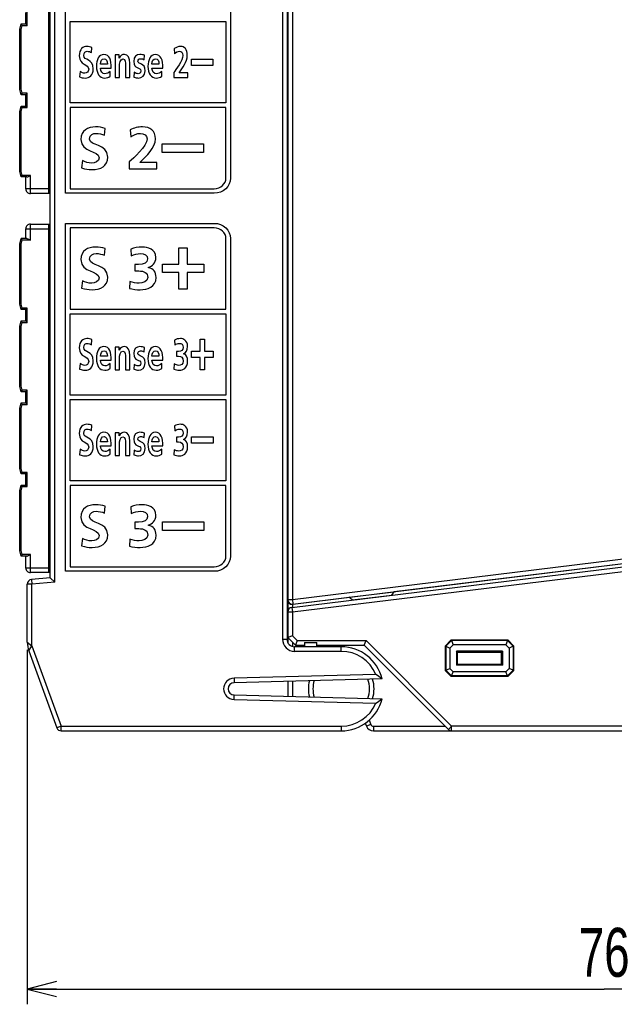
# Model space of a CAD drawing. Extents: x 0 to 188, y 0 to 176.
# Tile 26 of 33: x 65 to 104, y 2 to 67. Entities that reach past the tile are written whole.
import ezdxf

# ---------------------------------------------------------------- set-up
doc = ezdxf.new("R2010")
doc.units = 0
doc.header["$LTSCALE"] = 11.47995
doc.header["$MEASUREMENT"] = 0
doc.layers.get('0').update_dxf_attribs({"linetype": 'CONTINUOUS'})
doc.styles.add('TEXTSTYLE_2', font='txt', dxfattribs={"width": 0.7})
doc.dimstyles.new('DIMSTYLE_1', dxfattribs={"dimtxt": 3.2, "dimasz": 1.9, "dimexe": 1, "dimexo": 0.5, "dimgap": 0.8, "dimtad": 1, "dimdec": 3, "dimtxsty": 'TEXTSTYLE_2', "dimblk": 'OPEN', "dimblk1": 'OPEN', "dimblk2": 'OPEN', "dimcen": 0.09, "dimazin": 3, "dimtp": 0.001969, "dimtm": 0.001969, "dimtfac": 1, "dimtdec": 3, "dimtofl": 0, "dimtmove": 0, "dimatfit": 3, "dimtolj": 1})

# ---------------------------------------------------------------- blocks, each defined once
blk = doc.blocks.new('_OPEN')
at = {"color": 0, "linetype": 'BYBLOCK'}
for p, q in [((0, 0), (-1, 0.263)), ((-1, -0.263), (0, 0)), ((-1, 0), (0, 0))]:
    blk.add_line(p, q, dxfattribs=at)
blk = doc.blocks.new('*D1')
at = {"color": 2, "linetype": 'CONTINUOUS'}
for p, q in [((65.209, 25.399), (65.209, 4.018)), ((140.733, 19.908), (140.733, 4.018)), ((65.209, 4.018), (65.209, 2.218)), ((140.733, 4.018), (140.733, 2.218)), ((65.209, 3.218), (102.971, 3.218)), ((140.733, 3.218), (102.971, 3.218))]:
    blk.add_line(p, q, dxfattribs=at)
at = {"color": 2, "linetype": 'CONTINUOUS', "xscale": 1.9, "yscale": 1.9, "zscale": 1.9, "rotation": 180}
blk.add_blockref('_OPEN', (65.209, 3.218), dxfattribs=at)
at = {"color": 2, "linetype": 'CONTINUOUS', "xscale": 1.9, "yscale": 1.9, "zscale": 1.9}
blk.add_blockref('_OPEN', (140.733, 3.218), dxfattribs=at)
at = {"color": 2, "linetype": 'CONTINUOUS', "insert": (102.971, 7.218), "char_height": 3.2, "width": 4.48, "attachment_point": 2, "style": 'TEXTSTYLE_2'}
blk.add_mtext('76', dxfattribs=at)

msp = doc.modelspace()

# ---------------------------------------------------------------- linework, layer by layer
at = {"color": 7, "linetype": 'CONTINUOUS'}
for p, q in [((67.0082, 29.8393), (67.0082, 128.2769)), ((66.7085, 30.1142), (66.7085, 128.0019)), ((81.9083, 123.0338), (81.9083, 26.1083)), ((82.2083, 123.1582), (82.2083, 26.1083)), ((66.6082, 55.2579), (66.6082, 78.0582)), ((82.2582, 75.3959), (82.2582, 25.8905)), ((82.5583, 75.5461), (82.5583, 28.6955)), ((65.1082, 66.358), (65.1082, 67.0932)), ((65.2085, 66.2581), (65.2085, 67.1931)), ((64.7083, 66.008), (64.8023, 66.358)), ((64.8788, 66.2581), (64.8023, 66.358)), ((64.8023, 66.358), (65.1082, 66.358)), ((65.1089, 66.3573), (65.2085, 66.2581)), ((68.0114, 61.1914), (68.0114, 66.5079)), ((68.0114, 66.5079), (78.212, 66.5079)), ((78.212, 66.5079), (78.212, 61.1914)), ((64.7083, 62.0682), (64.7083, 66.008)), ((64.8085, 65.9949), (64.709, 66.008)), ((64.8085, 65.9949), (64.8788, 66.2581)), ((64.8085, 62.0813), (64.8085, 65.9949)), ((64.8788, 66.2581), (65.2085, 66.2581)), ((75.9558, 64.0557), (77.3614, 64.0557)), ((75.9558, 63.6446), (75.9558, 64.0557)), ((77.3614, 64.0557), (77.3614, 63.6446)), ((77.3614, 63.6446), (75.9558, 63.6446)), ((64.8023, 61.7181), (64.7083, 62.0682)), ((64.8085, 62.0813), (64.709, 62.0682)), ((64.8788, 61.8181), (64.8085, 62.0813)), ((64.8788, 61.8181), (64.8023, 61.7189)), ((65.1082, 61.7181), (64.8023, 61.7181)), ((65.2085, 61.8181), (64.8788, 61.8181)), ((65.1082, 60.983), (65.1082, 61.7181)), ((65.1089, 61.7189), (65.2085, 61.8181)), ((65.2085, 60.8831), (65.2085, 61.8181)), ((64.7083, 60.6329), (64.8023, 60.983)), ((64.7083, 56.6931), (64.7083, 60.6329)), ((64.8085, 60.6198), (64.709, 60.6329)), ((64.8788, 60.8831), (64.8023, 60.983)), ((64.8023, 60.983), (65.1082, 60.983)), ((64.8085, 60.6198), (64.8788, 60.8831)), ((64.8085, 56.7062), (64.8085, 60.6198)), ((64.8788, 60.8831), (65.2085, 60.8831)), ((65.1089, 60.983), (65.2085, 60.8831)), ((78.212, 61.1914), (68.0114, 61.1914)), ((74.0341, 58.5011), (76.7468, 58.5011)), ((74.0341, 57.9458), (74.0341, 58.5011)), ((76.7468, 58.5011), (76.7468, 57.9458)), ((76.7468, 57.9458), (74.0341, 57.9458)), ((64.8023, 56.3431), (64.7083, 56.6931)), ((64.8085, 56.7062), (64.709, 56.6931)), ((64.8788, 56.443), (64.8085, 56.7062)), ((64.8788, 56.443), (64.8023, 56.3438)), ((65.1847, 56.3431), (64.8023, 56.3431)), ((65.4083, 56.443), (64.8788, 56.443)), ((65.1082, 55.5583), (65.1082, 56.3431)), ((65.1847, 56.3431), (65.2009, 56.3445)), ((65.2009, 56.3445), (65.2181, 56.3486)), ((65.2181, 56.3486), (65.2419, 56.3562)), ((65.2419, 56.3562), (65.2901, 56.3775)), ((65.2901, 56.3775), (65.3294, 56.3982)), ((65.3294, 56.3982), (65.4083, 56.443)), ((65.4083, 55.2579), (65.4083, 56.443)), ((66.6082, 55.5583), (65.1082, 55.5583)), ((66.7085, 55.2579), (65.4083, 55.2579)), ((66.7085, 55.3578), (66.6082, 55.3578)), ((82.2083, 55.3578), (82.2582, 55.3578)), ((82.2582, 55.2579), (82.2083, 55.2579)), ((65.1082, 52.3082), (65.1082, 52.958)), ((65.1082, 52.958), (66.6082, 52.958)), ((65.4083, 52.2083), (65.4083, 53.2584)), ((65.4083, 53.2584), (66.7085, 53.2584)), ((66.6082, 30.458), (66.6082, 53.2584)), ((66.7085, 53.1585), (66.6082, 53.1585)), ((82.2083, 53.2584), (82.2582, 53.2584)), ((82.2083, 53.1585), (82.2582, 53.1585)), ((64.7083, 51.9582), (64.8023, 52.3082)), ((65.1847, 52.3082), (64.8023, 52.3082)), ((64.8788, 52.2083), (64.8023, 52.3075)), ((64.8085, 51.9451), (64.8788, 52.2083)), ((65.4083, 52.2083), (64.8788, 52.2083)), ((65.1847, 52.3082), (65.2009, 52.3068)), ((65.2009, 52.3068), (65.2181, 52.3027)), ((65.2181, 52.3027), (65.2419, 52.2951)), ((65.2419, 52.2951), (65.2901, 52.2731)), ((65.2901, 52.2731), (65.3294, 52.2531)), ((65.3294, 52.2531), (65.4083, 52.2083)), ((64.7083, 48.0184), (64.7083, 51.9582)), ((64.8085, 51.9451), (64.709, 51.9582)), ((64.8085, 48.0315), (64.8085, 51.9451)), ((75.1279, 51.7136), (75.6833, 51.7136)), ((75.1279, 50.6401), (75.1279, 51.7136)), ((75.6833, 51.7136), (75.6833, 50.6401)), ((74.0493, 50.6401), (75.1279, 50.6401)), ((74.0493, 50.0847), (74.0493, 50.6401)), ((75.6833, 50.6401), (76.762, 50.6401)), ((76.762, 50.6401), (76.762, 50.0847)), ((75.1279, 50.0847), (74.0493, 50.0847)), ((75.1279, 49.0116), (75.1279, 50.0847)), ((76.762, 50.0847), (75.6833, 50.0847)), ((75.6833, 50.0847), (75.6833, 49.0116)), ((75.6833, 49.0116), (75.1279, 49.0116)), ((64.8023, 47.6683), (64.7083, 48.0184)), ((64.8085, 48.0315), (64.709, 48.0184)), ((64.8788, 47.7683), (64.8023, 47.6683)), ((65.1082, 47.6683), (64.8023, 47.6683)), ((64.8788, 47.7683), (64.8085, 48.0315)), ((65.2085, 47.7683), (64.8788, 47.7683)), ((65.1082, 46.9332), (65.1082, 47.6683)), ((65.1089, 47.6683), (65.2085, 47.7683)), ((65.2085, 46.8333), (65.2085, 47.7683)), ((68.0114, 47.3934), (78.212, 47.3934)), ((68.0114, 42.0766), (68.0114, 47.3934)), ((78.212, 47.3934), (78.212, 42.0766)), ((64.7083, 46.5832), (64.8023, 46.9332)), ((64.7083, 42.6433), (64.7083, 46.5832)), ((64.8085, 46.5701), (64.709, 46.5832)), ((64.8023, 46.9332), (65.1082, 46.9332)), ((64.8788, 46.8333), (64.8023, 46.9325)), ((64.8085, 46.5701), (64.8788, 46.8333)), ((64.8085, 42.6564), (64.8085, 46.5701)), ((64.8788, 46.8333), (65.2085, 46.8333)), ((65.1089, 46.9325), (65.2085, 46.8333)), ((76.5218, 45.736), (76.8098, 45.736)), ((76.5218, 44.9419), (76.5218, 45.736)), ((76.8098, 45.736), (76.8098, 44.9419)), ((75.963, 44.9419), (76.5218, 44.9419)), ((75.963, 44.5309), (75.963, 44.9419)), ((76.5218, 44.5309), (75.963, 44.5309)), ((76.5218, 43.7368), (76.5218, 44.5309)), ((76.8098, 44.9419), (77.3686, 44.9419)), ((77.3686, 44.5309), (76.8098, 44.5309)), ((76.8098, 44.5309), (76.8098, 43.7368)), ((77.3686, 44.9419), (77.3686, 44.5309)), ((76.8098, 43.7368), (76.5218, 43.7368)), ((64.8023, 42.2933), (64.7083, 42.6433)), ((64.8085, 42.6564), (64.709, 42.6433)), ((64.8788, 42.3932), (64.8085, 42.6564)), ((64.8788, 42.3932), (64.8023, 42.2933)), ((65.1082, 42.2933), (64.8023, 42.2933)), ((65.2085, 42.3932), (64.8788, 42.3932)), ((65.1082, 41.5581), (65.1082, 42.2933)), ((65.1089, 42.2933), (65.2085, 42.3932)), ((65.2085, 41.4582), (65.2085, 42.3932)), ((78.212, 42.0766), (68.0114, 42.0766)), ((64.7083, 41.2081), (64.8023, 41.5581)), ((64.8023, 41.5581), (65.1082, 41.5581)), ((64.8788, 41.4582), (64.8023, 41.5575)), ((64.8085, 41.195), (64.8788, 41.4582)), ((64.8788, 41.4582), (65.2085, 41.4582)), ((65.1089, 41.5575), (65.2085, 41.4582)), ((68.0114, 41.7769), (78.212, 41.7769)), ((68.0114, 36.4604), (68.0114, 41.7769)), ((78.212, 41.7769), (78.212, 36.4604)), ((64.7083, 37.2683), (64.7083, 41.2081)), ((64.8085, 41.195), (64.709, 41.2081)), ((64.8085, 37.2814), (64.8085, 41.195)), ((75.963, 39.3361), (77.3686, 39.3361)), ((75.963, 38.9251), (75.963, 39.3361)), ((77.3686, 39.3361), (77.3686, 38.9251)), ((77.3686, 38.9251), (75.963, 38.9251)), ((64.8023, 36.9183), (64.7083, 37.2683)), ((64.8085, 37.2814), (64.709, 37.2683)), ((64.8788, 37.0182), (64.8023, 36.9183)), ((65.1082, 36.9183), (64.8023, 36.9183)), ((64.8788, 37.0182), (64.8085, 37.2814)), ((65.2085, 37.0182), (64.8788, 37.0182)), ((65.1082, 36.1831), (65.1082, 36.9183)), ((65.1089, 36.919), (65.2085, 37.0182)), ((65.2085, 36.0832), (65.2085, 37.0182)), ((64.7083, 35.8331), (64.8023, 36.1831)), ((64.8023, 36.1831), (65.1082, 36.1831)), ((64.8788, 36.0832), (64.8023, 36.1824)), ((64.8085, 35.82), (64.8788, 36.0832)), ((64.8788, 36.0832), (65.2085, 36.0832)), ((65.1089, 36.1824), (65.2085, 36.0832)), ((78.212, 36.4604), (68.0114, 36.4604)), ((64.7083, 31.8933), (64.7083, 35.8331)), ((64.8085, 35.82), (64.709, 35.8331)), ((64.8085, 31.9063), (64.8085, 35.82)), ((74.0493, 33.7812), (76.762, 33.7812)), ((74.0493, 33.2258), (74.0493, 33.7812)), ((76.762, 33.7812), (76.762, 33.2258)), ((76.762, 33.2258), (74.0493, 33.2258)), ((82.5583, 28.6955), (117.3583, 32.9681)), ((82.5218, 28.1815), (117.7582, 32.5079)), ((82.5583, 27.8839), (118.0583, 32.2426)), ((82.5948, 28.3979), (117.3948, 32.6705)), ((64.8023, 31.5433), (64.7083, 31.8933)), ((64.8085, 31.9063), (64.709, 31.8933)), ((64.8788, 31.6432), (64.8023, 31.5433)), ((64.8788, 31.6432), (64.8085, 31.9063)), ((65.4083, 31.6432), (64.8788, 31.6432)), ((65.2419, 31.5564), (65.2901, 31.5777)), ((65.2901, 31.5777), (65.3294, 31.5984)), ((65.3294, 31.5984), (65.4083, 31.6432)), ((65.4083, 30.458), (65.4083, 31.6432)), ((112.6781, 32.0717), (89.2205, 29.193)), ((65.1847, 31.5433), (64.8023, 31.5433)), ((65.1082, 30.7584), (65.1082, 31.5433)), ((65.1847, 31.5433), (65.2009, 31.5446)), ((65.2009, 31.5446), (65.2181, 31.5488)), ((65.2181, 31.5488), (65.2419, 31.5564)), ((66.6082, 30.7584), (65.1082, 30.7584)), ((66.7085, 30.458), (65.4083, 30.458)), ((66.7085, 30.558), (66.6082, 30.558)), ((82.2083, 30.558), (82.2582, 30.558)), ((82.2582, 30.458), (82.2083, 30.458)), ((65.5082, 29.7084), (65.2085, 29.7084)), ((65.2085, 25.8988), (65.2085, 29.7084)), ((66.7085, 30.1142), (65.4824, 30.0074)), ((65.4824, 30.0074), (65.5082, 29.7084)), ((67.0082, 29.8393), (65.5082, 29.7084)), ((65.5082, 25.6611), (65.5082, 29.7084)), ((66.7088, 30.1142), (67.0082, 29.8393)), ((86.2625, 28.8444), (89.2329, 29.2089)), ((86.4812, 28.6735), (89.062, 28.9904)), ((89.062, 28.9904), (89.2329, 29.2089)), ((82.2582, 28.6955), (82.5583, 28.6955)), ((82.5583, 28.6955), (82.5948, 28.3979)), ((82.5948, 28.38), (82.5594, 28.3779)), ((82.5594, 28.3779), (82.5594, 28.1863)), ((86.278, 28.832), (82.5948, 28.38)), ((82.5948, 28.3979), (82.5948, 28.38)), ((86.4812, 28.6735), (86.2625, 28.8444)), ((82.2582, 27.8839), (82.5583, 27.8839)), ((82.5218, 28.1815), (82.5583, 27.8839)), ((82.5583, 27.8839), (82.5583, 26.3322)), ((65.2088, 25.8988), (65.5082, 25.6611)), ((81.9083, 26.1083), (82.2083, 26.1083)), ((82.7585, 25.7079), (82.2582, 26.2082)), ((82.5583, 26.3322), (82.2586, 26.2082)), ((82.8825, 26.0084), (82.5583, 26.3322)), ((82.5583, 25.9085), (82.5583, 25.6314)), ((82.8825, 26.0084), (82.7585, 25.7086)), ((82.8825, 26.0084), (87.3825, 26.0084)), ((83.3583, 25.8829), (84.1582, 25.8829)), ((83.3583, 25.8829), (83.3583, 25.608)), ((84.1582, 25.608), (84.1582, 25.8829)), ((87.2585, 25.7086), (87.3825, 26.0084)), ((87.3825, 26.0084), (92.9825, 20.408)), ((92.9584, 26.058), (92.5584, 25.6583)), ((92.9746, 26.0187), (92.5977, 25.6418)), ((92.9584, 26.058), (96.6584, 26.058)), ((92.9584, 26.058), (92.9746, 26.0187)), ((96.6419, 26.0187), (92.9746, 26.0187)), ((92.9746, 26.0187), (93.0897, 25.7417)), ((96.6419, 26.0187), (96.5272, 25.7417)), ((96.6584, 26.058), (96.6419, 26.0187)), ((97.0191, 25.6418), (96.6419, 26.0187)), ((97.0584, 25.6583), (96.6584, 26.058)), ((65.3077, 25.3345), (67.1384, 20.3054)), ((65.308, 25.3352), (65.5082, 25.6611)), ((65.5082, 25.6611), (67.4202, 20.408)), ((85.7585, 25.608), (82.7082, 25.608)), ((82.7082, 25.3083), (82.7082, 25.608)), ((85.7585, 25.3083), (82.7082, 25.3083)), ((82.7585, 25.7079), (83.3583, 25.7079)), ((84.1582, 25.7079), (87.2585, 25.7079)), ((85.7585, 25.3083), (85.7585, 25.608)), ((87.2585, 25.7079), (92.7706, 20.1958)), ((92.5584, 25.6583), (92.5977, 25.6418)), ((92.5584, 25.6583), (92.5584, 24.0584)), ((92.5977, 25.6418), (92.875, 25.5267)), ((92.5977, 25.6418), (92.5977, 24.0743)), ((93.0897, 25.7417), (92.875, 25.5267)), ((92.875, 25.5267), (92.875, 24.1893)), ((96.5272, 25.7417), (93.0897, 25.7417)), ((96.3108, 25.3104), (93.306, 25.3104)), ((93.3584, 25.258), (93.306, 25.3104)), ((93.306, 25.3104), (93.306, 24.4057)), ((93.3584, 25.258), (96.2584, 25.258)), ((93.3584, 25.258), (93.3584, 24.4581)), ((96.2584, 25.258), (96.3108, 25.3104)), ((96.2584, 24.4581), (96.2584, 25.258)), ((96.3108, 25.3104), (96.3108, 24.4057)), ((96.7418, 25.5267), (96.5272, 25.7417)), ((97.0191, 25.6418), (96.7418, 25.5267)), ((96.7418, 25.5267), (96.7418, 24.1893)), ((97.0584, 25.6583), (97.0191, 25.6418)), ((97.0191, 25.6418), (97.0191, 24.0743)), ((97.0584, 24.0584), (97.0584, 25.6583)), ((92.5584, 24.0584), (92.5977, 24.0743)), ((92.9584, 23.6581), (92.5584, 24.0584)), ((92.5977, 24.0743), (92.875, 24.1893)), ((92.9746, 23.6974), (92.5977, 24.0743)), ((93.0897, 23.9751), (92.875, 24.1893)), ((92.9746, 23.6974), (93.0897, 23.9751)), ((96.5272, 23.9751), (93.0897, 23.9751)), ((93.3584, 24.4581), (93.306, 24.4057)), ((96.3108, 24.4057), (93.306, 24.4057)), ((96.2584, 24.4581), (93.3584, 24.4581)), ((96.2584, 24.4581), (96.3108, 24.4057)), ((96.7418, 24.1893), (96.5272, 23.9751)), ((96.6419, 23.6974), (96.5272, 23.9751)), ((97.0191, 24.0743), (96.6419, 23.6974)), ((97.0584, 24.0584), (96.6584, 23.6581)), ((97.0191, 24.0743), (96.7418, 24.1893)), ((97.0584, 24.0584), (97.0191, 24.0743)), ((88.0199, 23.8007), (78.7401, 23.5582)), ((78.7401, 23.5582), (78.7481, 23.2578)), ((88.4295, 23.5114), (78.7481, 23.2578)), ((82.2582, 23.3501), (82.2582, 22.3662)), ((82.5583, 23.3577), (82.5583, 22.3586)), ((92.9584, 23.6581), (92.9746, 23.6974)), ((96.6584, 23.6581), (92.9584, 23.6581)), ((96.6419, 23.6974), (92.9746, 23.6974)), ((96.6584, 23.6581), (96.6419, 23.6974)), ((78.7401, 22.1581), (78.7481, 22.4585)), ((78.7401, 22.1581), (88.0199, 21.9156)), ((78.7481, 22.4585), (88.4295, 22.205)), ((87.5775, 20.7959), (87.6867, 20.5313)), ((67.4202, 20.408), (67.1384, 20.3054)), ((67.4202, 20.408), (85.7585, 20.408)), ((67.4202, 20.1083), (67.4202, 20.408)), ((67.4202, 20.1083), (85.7585, 20.1083)), ((85.7585, 20.408), (85.7585, 20.1083)), ((87.3325, 20.603), (87.4097, 20.417)), ((87.6867, 20.5313), (87.4097, 20.417)), ((87.8717, 20.408), (92.5584, 20.408)), ((87.8717, 20.408), (87.8717, 20.1083)), ((87.8717, 20.1083), (126.9084, 20.1083)), ((92.7706, 20.1958), (92.9825, 20.408)), ((126.9084, 20.408), (92.9825, 20.408)), ((92.9825, 20.1083), (92.9825, 20.408))]:
    msp.add_line(p, q, dxfattribs=at)
for centre, radius, start, end in [((65.4084, 55.5581), 0.3002, 179.949087, 269.983593), ((65.4084, 52.9582), 0.3001, 90.010657, 180.049934), ((65.4084, 30.7582), 0.3001, 179.950066, 269.989343), ((65.5086, 29.7084), 0.3001, 95.023177, 180.004925), ((82.5555, 28.6755), 0.2976, 180.645612, 270.543306), ((82.5583, 27.8838), 0.3, 96.977495, 179.978457), ((66.8615, 25.8985), 1.653, 179.988981, 199.950584), ((82.7084, 26.1084), 0.8001, 180.011136, 269.986336), ((82.7084, 26.1082), 0.5001, 179.9882, 269.971378), ((85.7587, 22.8587), 2.7493, 13.731981, 90.005787), ((85.7582, 22.858), 2.4503, 22.627979, 89.992812), ((78.7587, 22.8582), 0.7003, 91.521256, 268.478744), ((78.758, 22.8582), 0.3998, 91.429769, 268.570231), ((85.7581, 22.8582), 2.1497, 165.749968, 194.250032), ((85.7605, 22.8578), 1.852, 163.14224, 196.85776), ((85.7556, 22.8582), 1.8527, 340.151251, 19.848749), ((85.7587, 22.8582), 2.1497, 342.753814, 17.246186), ((84.4104, 18.2499), 6.6212, 52.630892, 56.965926), ((85.7587, 22.8576), 2.7493, 269.994213, 346.268019), ((85.7582, 22.8583), 2.4503, 270.007188, 337.372021), ((84.4104, 27.4664), 6.6212, 303.034074, 307.369108), ((67.4199, 20.4078), 0.2995, 199.997251, 270.07264), ((87.8717, 20.6083), 0.5, 202.498045, 270.004781), ((87.8719, 20.6087), 0.2007, 202.680003, 269.949945), ((92.9827, 20.409), 0.3008, 225.161533, 269.965006)]:
    msp.add_arc(centre, radius, start, end, dxfattribs=at)
for points, knots in [([(77.4413, 78.0403), (77.4413, 78.0403), (67.7117, 78.0403), (67.7117, 78.0403), (67.7117, 78.0403), (67.7117, 55.2755), (67.7117, 55.2755), (67.7117, 55.2755), (77.4413, 55.2755), (77.4413, 55.2755), (78.0315, 55.2755), (78.5117, 55.724), (78.5117, 56.2752), (78.5117, 56.2752), (78.5117, 77.0399), (78.5117, 77.0399), (78.5117, 77.5914), (78.0315, 78.0403), (77.4413, 78.0403)], [0, 0, 0, 0, 1, 1, 1, 2, 2, 2, 3, 3, 3, 4, 4, 4, 5, 5, 5, 6, 6, 6, 6]), ([(69.4112, 64.4828), (69.323, 64.5373), (69.2244, 64.5686), (69.1259, 64.5686), (69.0298, 64.5686), (68.9054, 64.5087), (68.9054, 64.291), (68.9054, 63.9444), (69.5197, 64.0904), (69.5197, 63.4204), (69.5197, 62.9825), (69.2768, 62.8161), (68.9936, 62.8161), (68.841, 62.8161), (68.7728, 62.8447), (68.6339, 62.8936), (68.6339, 62.8936), (68.6601, 63.2543), (68.6601, 63.2543), (68.7566, 63.1799), (68.8668, 63.1313), (68.9774, 63.1313), (69.0839, 63.1313), (69.2265, 63.2085), (69.2265, 63.389), (69.2265, 63.77), (68.6119, 63.6122), (68.6119, 64.2737), (68.6119, 64.7205), (68.8551, 64.8838), (69.1018, 64.8838), (69.2224, 64.8838), (69.3347, 64.8608), (69.4373, 64.8122), (69.4373, 64.8122), (69.4112, 64.4828), (69.4112, 64.4828)], [0, 0, 0, 0, 1, 1, 1, 2, 2, 2, 3, 3, 3, 4, 4, 4, 5, 5, 5, 6, 6, 6, 7, 7, 7, 8, 8, 8, 9, 9, 9, 10, 10, 10, 11, 11, 11, 12, 12, 12, 12]), ([(74.791, 62.8506), (74.791, 62.8506), (74.791, 63.1858), (74.791, 63.1858), (74.9216, 63.3659), (75.3974, 63.933), (75.3974, 64.2996), (75.3974, 64.4828), (75.283, 64.5686), (75.1686, 64.5686), (75.0501, 64.5686), (74.9378, 64.4942), (74.8455, 64.4084), (74.8455, 64.4084), (74.8231, 64.7405), (74.8231, 64.7405), (74.9495, 64.8322), (75.0963, 64.8838), (75.2389, 64.8838), (75.5059, 64.8838), (75.6785, 64.692), (75.6785, 64.2996), (75.6785, 63.8758), (75.3794, 63.4862), (75.1503, 63.1658), (75.1503, 63.1658), (75.7226, 63.1658), (75.7226, 63.1658), (75.7226, 63.1658), (75.7226, 62.8506), (75.7226, 62.8506), (75.7226, 62.8506), (74.791, 62.8506), (74.791, 62.8506)], [0, 0, 0, 0, 1, 1, 1, 2, 2, 2, 3, 3, 3, 4, 4, 4, 5, 5, 5, 6, 6, 6, 7, 7, 7, 8, 8, 8, 9, 9, 9, 10, 10, 10, 11, 11, 11, 11]), ([(70.6293, 62.9336), (70.5308, 62.8564), (70.4185, 62.8161), (70.2738, 62.8161), (69.9328, 62.8161), (69.7336, 63.0969), (69.7336, 63.5806), (69.7336, 64.0074), (69.8921, 64.3599), (70.2135, 64.3599), (70.597, 64.3599), (70.7055, 63.9847), (70.7055, 63.4689), (70.7055, 63.4689), (69.9906, 63.4689), (69.9906, 63.4689), (70.003, 63.2312), (70.1195, 63.0969), (70.2858, 63.0969), (70.4164, 63.0969), (70.5287, 63.1658), (70.6293, 63.2457), (70.6293, 63.2457), (70.6293, 62.9336), (70.6293, 62.9336)], [0, 0, 0, 0, 1, 1, 1, 2, 2, 2, 3, 3, 3, 4, 4, 4, 5, 5, 5, 6, 6, 6, 7, 7, 7, 8, 8, 8, 8]), ([(70.4485, 63.7325), (70.4405, 63.9189), (70.3803, 64.0791), (70.2297, 64.0791), (70.0792, 64.0791), (70.003, 63.9302), (69.9906, 63.7325), (69.9906, 63.7325), (70.4485, 63.7325), (70.4485, 63.7325)], [0, 0, 0, 0, 1, 1, 1, 2, 2, 2, 3, 3, 3, 3]), ([(70.9628, 64.3254), (70.9628, 64.3254), (71.2181, 64.3254), (71.2181, 64.3254), (71.2181, 64.3254), (71.2181, 64.1249), (71.2181, 64.1249), (71.2181, 64.1249), (71.2219, 64.1249), (71.2219, 64.1249), (71.3063, 64.2937), (71.421, 64.3599), (71.5616, 64.3599), (71.8062, 64.3599), (71.913, 64.1135), (71.913, 63.7811), (71.913, 63.7811), (71.913, 62.8506), (71.913, 62.8506), (71.913, 62.8506), (71.6436, 62.8506), (71.6436, 62.8506), (71.6436, 62.8506), (71.6436, 63.6381), (71.6436, 63.6381), (71.6436, 63.8183), (71.6415, 64.0619), (71.4692, 64.0619), (71.2743, 64.0619), (71.2322, 63.7611), (71.2322, 63.5723), (71.2322, 63.5723), (71.2322, 62.8506), (71.2322, 62.8506), (71.2322, 62.8506), (70.9628, 62.8506), (70.9628, 62.8506), (70.9628, 62.8506), (70.9628, 64.3254), (70.9628, 64.3254)], [0, 0, 0, 0, 1, 1, 1, 2, 2, 2, 3, 3, 3, 4, 4, 4, 5, 5, 5, 6, 6, 6, 7, 7, 7, 8, 8, 8, 9, 9, 9, 10, 10, 10, 11, 11, 11, 12, 12, 12, 13, 13, 13, 13]), ([(72.8535, 64.016), (72.7712, 64.056), (72.7109, 64.0791), (72.6123, 64.0791), (72.5403, 64.0791), (72.4539, 64.0419), (72.4539, 63.9158), (72.4539, 63.6812), (72.9217, 63.83), (72.9217, 63.2974), (72.9217, 62.9536), (72.7068, 62.8161), (72.4883, 62.8161), (72.3857, 62.8161), (72.2813, 62.842), (72.1831, 62.8791), (72.1831, 62.8791), (72.1989, 63.194), (72.1989, 63.194), (72.2833, 63.1341), (72.3719, 63.0969), (72.4642, 63.0969), (72.5324, 63.0969), (72.6406, 63.1341), (72.6406, 63.2774), (72.6406, 63.5665), (72.1728, 63.369), (72.1728, 63.9017), (72.1728, 64.2193), (72.3677, 64.3599), (72.5786, 64.3599), (72.705, 64.3599), (72.7874, 64.3309), (72.8714, 64.3054), (72.8714, 64.3054), (72.8535, 64.016), (72.8535, 64.016)], [0, 0, 0, 0, 1, 1, 1, 2, 2, 2, 3, 3, 3, 4, 4, 4, 5, 5, 5, 6, 6, 6, 7, 7, 7, 8, 8, 8, 9, 9, 9, 10, 10, 10, 11, 11, 11, 12, 12, 12, 12]), ([(74.0042, 62.9336), (73.9056, 62.8564), (73.7933, 62.8161), (73.6486, 62.8161), (73.3076, 62.8161), (73.1084, 63.0969), (73.1084, 63.5806), (73.1084, 64.0074), (73.2669, 64.3599), (73.5883, 64.3599), (73.9718, 64.3599), (74.0803, 63.9847), (74.0803, 63.4689), (74.0803, 63.4689), (73.3654, 63.4689), (73.3654, 63.4689), (73.3778, 63.2312), (73.4943, 63.0969), (73.6607, 63.0969), (73.7913, 63.0969), (73.9036, 63.1658), (74.0042, 63.2457), (74.0042, 63.2457), (74.0042, 62.9336), (74.0042, 62.9336)], [0, 0, 0, 0, 1, 1, 1, 2, 2, 2, 3, 3, 3, 4, 4, 4, 5, 5, 5, 6, 6, 6, 7, 7, 7, 8, 8, 8, 8]), ([(73.8233, 63.7325), (73.8154, 63.9189), (73.7551, 64.0791), (73.6045, 64.0791), (73.454, 64.0791), (73.3778, 63.9302), (73.3654, 63.7325), (73.3654, 63.7325), (73.8233, 63.7325), (73.8233, 63.7325)], [0, 0, 0, 0, 1, 1, 1, 2, 2, 2, 3, 3, 3, 3]), ([(78.212, 56.2752), (78.212, 55.8894), (77.8661, 55.5752), (77.4413, 55.5752), (77.4413, 55.5752), (68.0114, 55.5752), (68.0114, 55.5752), (68.0114, 55.5752), (68.0114, 60.8917), (68.0114, 60.8917), (68.0114, 60.8917), (78.212, 60.8917), (78.212, 60.8917), (78.212, 60.8917), (78.212, 56.2752), (78.212, 56.2752)], [0, 0, 0, 0, 1, 1, 1, 2, 2, 2, 3, 3, 3, 4, 4, 4, 5, 5, 5, 5]), ([(70.2607, 59.0785), (70.0902, 59.1523), (69.9004, 59.195), (69.7109, 59.195), (69.5252, 59.195), (69.2851, 59.1137), (69.2851, 58.8194), (69.2851, 58.3509), (70.4695, 58.5487), (70.4695, 57.6426), (70.4695, 57.0507), (70.0009, 56.8261), (69.4553, 56.8261), (69.1614, 56.8261), (69.0298, 56.8647), (68.7628, 56.9308), (68.7628, 56.9308), (68.8131, 57.4183), (68.8131, 57.4183), (68.9988, 57.3177), (69.2117, 57.2519), (69.4246, 57.2519), (69.6296, 57.2519), (69.9045, 57.3566), (69.9045, 57.6002), (69.9045, 58.1149), (68.7201, 57.9024), (68.7201, 58.796), (68.7201, 59.3999), (69.1886, 59.6208), (69.6647, 59.6208), (69.8969, 59.6208), (70.1133, 59.5898), (70.311, 59.5236), (70.311, 59.5236), (70.2607, 59.0785), (70.2607, 59.0785)], [0, 0, 0, 0, 1, 1, 1, 2, 2, 2, 3, 3, 3, 4, 4, 4, 5, 5, 5, 6, 6, 6, 7, 7, 7, 8, 8, 8, 9, 9, 9, 10, 10, 10, 11, 11, 11, 12, 12, 12, 12]), ([(71.882, 56.8726), (71.882, 56.8726), (71.882, 57.3256), (71.882, 57.3256), (72.1335, 57.5692), (73.0506, 58.3357), (73.0506, 58.8312), (73.0506, 59.0785), (72.8301, 59.195), (72.6096, 59.195), (72.3812, 59.195), (72.1645, 59.0944), (71.9864, 58.9779), (71.9864, 58.9779), (71.944, 59.4272), (71.944, 59.4272), (72.1876, 59.5509), (72.4701, 59.6208), (72.745, 59.6208), (73.2597, 59.6208), (73.5925, 59.361), (73.5925, 58.8312), (73.5925, 58.2582), (73.0161, 57.7318), (72.5745, 57.2984), (72.5745, 57.2984), (73.6776, 57.2984), (73.6776, 57.2984), (73.6776, 57.2984), (73.6776, 56.8726), (73.6776, 56.8726), (73.6776, 56.8726), (71.882, 56.8726), (71.882, 56.8726)], [0, 0, 0, 0, 1, 1, 1, 2, 2, 2, 3, 3, 3, 4, 4, 4, 5, 5, 5, 6, 6, 6, 7, 7, 7, 8, 8, 8, 9, 9, 9, 10, 10, 10, 11, 11, 11, 11]), ([(77.4413, 53.3094), (77.4413, 53.3094), (67.7117, 53.3094), (67.7117, 53.3094), (67.7117, 53.3094), (67.7117, 30.5445), (67.7117, 30.5445), (67.7117, 30.5445), (77.4413, 30.5445), (77.4413, 30.5445), (78.0315, 30.5445), (78.5117, 30.9931), (78.5117, 31.5443), (78.5117, 31.5443), (78.5117, 52.3089), (78.5117, 52.3089), (78.5117, 52.8605), (78.0315, 53.3094), (77.4413, 53.3094)], [0, 0, 0, 0, 1, 1, 1, 2, 2, 2, 3, 3, 3, 4, 4, 4, 5, 5, 5, 6, 6, 6, 6]), ([(78.212, 47.6931), (78.212, 47.6931), (68.0114, 47.6931), (68.0114, 47.6931), (68.0114, 47.6931), (68.0114, 53.0097), (68.0114, 53.0097), (68.0114, 53.0097), (77.4413, 53.0097), (77.4413, 53.0097), (77.8661, 53.0097), (78.212, 52.6951), (78.212, 52.3089), (78.212, 52.3089), (78.212, 47.6931), (78.212, 47.6931)], [0, 0, 0, 0, 1, 1, 1, 2, 2, 2, 3, 3, 3, 4, 4, 4, 5, 5, 5, 5]), ([(70.2607, 51.2175), (70.0902, 51.2912), (69.9004, 51.334), (69.7109, 51.334), (69.5252, 51.334), (69.2851, 51.2526), (69.2851, 50.9584), (69.2851, 50.4899), (70.4695, 50.6876), (70.4695, 49.7816), (70.4695, 49.1897), (70.0009, 48.9651), (69.4553, 48.9651), (69.1614, 48.9651), (69.0298, 49.0037), (68.7628, 49.0698), (68.7628, 49.0698), (68.8131, 49.5573), (68.8131, 49.5573), (68.9988, 49.4567), (69.2117, 49.3909), (69.4246, 49.3909), (69.6296, 49.3909), (69.9045, 49.4956), (69.9045, 49.7392), (69.9045, 50.2539), (68.7201, 50.0413), (68.7201, 50.935), (68.7201, 51.5389), (69.1886, 51.7598), (69.6647, 51.7598), (69.8969, 51.7598), (70.1133, 51.7288), (70.311, 51.6626), (70.311, 51.6626), (70.2607, 51.2175), (70.2607, 51.2175)], [0, 0, 0, 0, 1, 1, 1, 2, 2, 2, 3, 3, 3, 4, 4, 4, 5, 5, 5, 6, 6, 6, 7, 7, 7, 8, 8, 8, 9, 9, 9, 10, 10, 10, 11, 11, 11, 12, 12, 12, 12]), ([(71.9281, 49.5149), (72.1142, 49.4412), (72.3154, 49.3909), (72.5283, 49.3909), (72.7529, 49.3909), (73.0971, 49.4991), (73.0971, 49.774), (73.0971, 50.0916), (72.8456, 50.1957), (72.501, 50.1957), (72.501, 50.1957), (72.2378, 50.1957), (72.2378, 50.1957), (72.2378, 50.1957), (72.2378, 50.6215), (72.2378, 50.6215), (72.2378, 50.6215), (72.4856, 50.6215), (72.4856, 50.6215), (72.8493, 50.6215), (73.0857, 50.7417), (73.0857, 50.9777), (73.0857, 51.2485), (72.8649, 51.334), (72.6213, 51.334), (72.4084, 51.334), (72.2031, 51.2836), (72.0136, 51.1906), (72.0136, 51.1906), (71.9826, 51.624), (71.9826, 51.624), (72.1993, 51.7095), (72.4587, 51.7598), (72.7371, 51.7598), (73.0698, 51.7598), (73.6273, 51.6433), (73.6273, 51.0666), (73.6273, 50.699), (73.3992, 50.525), (73.1243, 50.4203), (73.1243, 50.4203), (73.1243, 50.4127), (73.1243, 50.4127), (73.4688, 50.3662), (73.639, 50.0992), (73.639, 49.7702), (73.639, 49.1277), (73.0547, 48.9651), (72.6054, 48.9651), (72.3695, 48.9651), (72.0983, 48.9961), (71.8971, 49.054), (71.8971, 49.054), (71.9281, 49.5149), (71.9281, 49.5149)], [0, 0, 0, 0, 1, 1, 1, 2, 2, 2, 3, 3, 3, 4, 4, 4, 5, 5, 5, 6, 6, 6, 7, 7, 7, 8, 8, 8, 9, 9, 9, 10, 10, 10, 11, 11, 11, 12, 12, 12, 13, 13, 13, 14, 14, 14, 15, 15, 15, 16, 16, 16, 17, 17, 17, 18, 18, 18, 18]), ([(69.4112, 45.3691), (69.323, 45.4236), (69.2244, 45.4552), (69.1259, 45.4552), (69.0298, 45.4552), (68.9054, 45.3949), (68.9054, 45.1772), (68.9054, 44.831), (69.5197, 44.977), (69.5197, 44.3066), (69.5197, 43.8684), (69.2768, 43.7024), (68.9936, 43.7024), (68.841, 43.7024), (68.7728, 43.7313), (68.6339, 43.7795), (68.6339, 43.7795), (68.6601, 44.1406), (68.6601, 44.1406), (68.7566, 44.0662), (68.8668, 44.0172), (68.9774, 44.0172), (69.0839, 44.0172), (69.2265, 44.0948), (69.2265, 44.2753), (69.2265, 44.656), (68.6119, 44.4985), (68.6119, 45.1603), (68.6119, 45.6068), (68.8551, 45.7701), (69.1018, 45.7701), (69.2224, 45.7701), (69.3347, 45.7474), (69.4373, 45.6985), (69.4373, 45.6985), (69.4112, 45.3691), (69.4112, 45.3691)], [0, 0, 0, 0, 1, 1, 1, 2, 2, 2, 3, 3, 3, 4, 4, 4, 5, 5, 5, 6, 6, 6, 7, 7, 7, 8, 8, 8, 9, 9, 9, 10, 10, 10, 11, 11, 11, 12, 12, 12, 12]), ([(74.8151, 44.1089), (74.9116, 44.0545), (75.0156, 44.0172), (75.1262, 44.0172), (75.243, 44.0172), (75.4215, 44.0978), (75.4215, 44.3011), (75.4215, 44.5358), (75.2909, 44.6133), (75.1121, 44.6133), (75.1121, 44.6133), (74.9757, 44.6133), (74.9757, 44.6133), (74.9757, 44.6133), (74.9757, 44.9281), (74.9757, 44.9281), (74.9757, 44.9281), (75.1042, 44.9281), (75.1042, 44.9281), (75.293, 44.9281), (75.4153, 45.017), (75.4153, 45.1917), (75.4153, 45.3918), (75.3009, 45.4552), (75.1745, 45.4552), (75.0639, 45.4552), (74.9578, 45.418), (74.8592, 45.3491), (74.8592, 45.3491), (74.8434, 45.6699), (74.8434, 45.6699), (74.9557, 45.7329), (75.09, 45.7701), (75.2348, 45.7701), (75.4073, 45.7701), (75.6964, 45.684), (75.6964, 45.2575), (75.6964, 44.9853), (75.5779, 44.8565), (75.4356, 44.7793), (75.4356, 44.7793), (75.4356, 44.7735), (75.4356, 44.7735), (75.6144, 44.7393), (75.7026, 44.5416), (75.7026, 44.298), (75.7026, 43.8229), (75.3994, 43.7024), (75.1665, 43.7024), (75.0439, 43.7024), (74.9033, 43.7255), (74.7993, 43.7685), (74.7993, 43.7685), (74.8151, 44.1089), (74.8151, 44.1089)], [0, 0, 0, 0, 1, 1, 1, 2, 2, 2, 3, 3, 3, 4, 4, 4, 5, 5, 5, 6, 6, 6, 7, 7, 7, 8, 8, 8, 9, 9, 9, 10, 10, 10, 11, 11, 11, 12, 12, 12, 13, 13, 13, 14, 14, 14, 15, 15, 15, 16, 16, 16, 17, 17, 17, 18, 18, 18, 18]), ([(70.6293, 43.8199), (70.5308, 43.7423), (70.4185, 43.7024), (70.2738, 43.7024), (69.9328, 43.7024), (69.7336, 43.9831), (69.7336, 44.4672), (69.7336, 44.8937), (69.8921, 45.2458), (70.2135, 45.2458), (70.597, 45.2458), (70.7055, 44.8709), (70.7055, 44.3556), (70.7055, 44.3556), (69.9906, 44.3556), (69.9906, 44.3556), (70.003, 44.1179), (70.1195, 43.9831), (70.2858, 43.9831), (70.4164, 43.9831), (70.5287, 44.0517), (70.6293, 44.132), (70.6293, 44.132), (70.6293, 43.8199), (70.6293, 43.8199)], [0, 0, 0, 0, 1, 1, 1, 2, 2, 2, 3, 3, 3, 4, 4, 4, 5, 5, 5, 6, 6, 6, 7, 7, 7, 8, 8, 8, 8]), ([(70.9628, 45.2117), (70.9628, 45.2117), (71.2181, 45.2117), (71.2181, 45.2117), (71.2181, 45.2117), (71.2181, 45.0112), (71.2181, 45.0112), (71.2181, 45.0112), (71.2219, 45.0112), (71.2219, 45.0112), (71.3063, 45.1803), (71.421, 45.2458), (71.5616, 45.2458), (71.8062, 45.2458), (71.913, 44.9998), (71.913, 44.6677), (71.913, 44.6677), (71.913, 43.7368), (71.913, 43.7368), (71.913, 43.7368), (71.6436, 43.7368), (71.6436, 43.7368), (71.6436, 43.7368), (71.6436, 44.5244), (71.6436, 44.5244), (71.6436, 44.7049), (71.6415, 44.9481), (71.4692, 44.9481), (71.2743, 44.9481), (71.2322, 44.6477), (71.2322, 44.4586), (71.2322, 44.4586), (71.2322, 43.7368), (71.2322, 43.7368), (71.2322, 43.7368), (70.9628, 43.7368), (70.9628, 43.7368), (70.9628, 43.7368), (70.9628, 45.2117), (70.9628, 45.2117)], [0, 0, 0, 0, 1, 1, 1, 2, 2, 2, 3, 3, 3, 4, 4, 4, 5, 5, 5, 6, 6, 6, 7, 7, 7, 8, 8, 8, 9, 9, 9, 10, 10, 10, 11, 11, 11, 12, 12, 12, 13, 13, 13, 13]), ([(72.8535, 44.9023), (72.7712, 44.9426), (72.7109, 44.9653), (72.6123, 44.9653), (72.5403, 44.9653), (72.4539, 44.9281), (72.4539, 44.802), (72.4539, 44.5671), (72.9217, 44.7163), (72.9217, 44.1836), (72.9217, 43.8398), (72.7068, 43.7024), (72.4883, 43.7024), (72.3857, 43.7024), (72.2813, 43.7282), (72.1831, 43.7654), (72.1831, 43.7654), (72.1989, 44.0806), (72.1989, 44.0806), (72.2833, 44.0203), (72.3719, 43.9831), (72.4642, 43.9831), (72.5324, 43.9831), (72.6406, 44.0203), (72.6406, 44.1633), (72.6406, 44.4527), (72.1728, 44.255), (72.1728, 44.7876), (72.1728, 45.1059), (72.3677, 45.2458), (72.5786, 45.2458), (72.705, 45.2458), (72.7874, 45.2175), (72.8714, 45.1917), (72.8714, 45.1917), (72.8535, 44.9023), (72.8535, 44.9023)], [0, 0, 0, 0, 1, 1, 1, 2, 2, 2, 3, 3, 3, 4, 4, 4, 5, 5, 5, 6, 6, 6, 7, 7, 7, 8, 8, 8, 9, 9, 9, 10, 10, 10, 11, 11, 11, 12, 12, 12, 12]), ([(74.0042, 43.8199), (73.9056, 43.7423), (73.7933, 43.7024), (73.6486, 43.7024), (73.3076, 43.7024), (73.1084, 43.9831), (73.1084, 44.4672), (73.1084, 44.8937), (73.2669, 45.2458), (73.5883, 45.2458), (73.9718, 45.2458), (74.0803, 44.8709), (74.0803, 44.3556), (74.0803, 44.3556), (73.3654, 44.3556), (73.3654, 44.3556), (73.3778, 44.1179), (73.4943, 43.9831), (73.6607, 43.9831), (73.7913, 43.9831), (73.9036, 44.0517), (74.0042, 44.132), (74.0042, 44.132), (74.0042, 43.8199), (74.0042, 43.8199)], [0, 0, 0, 0, 1, 1, 1, 2, 2, 2, 3, 3, 3, 4, 4, 4, 5, 5, 5, 6, 6, 6, 7, 7, 7, 8, 8, 8, 8]), ([(70.4485, 44.6188), (70.4405, 44.8048), (70.3803, 44.9653), (70.2297, 44.9653), (70.0792, 44.9653), (70.003, 44.8165), (69.9906, 44.6188), (69.9906, 44.6188), (70.4485, 44.6188), (70.4485, 44.6188)], [0, 0, 0, 0, 1, 1, 1, 2, 2, 2, 3, 3, 3, 3]), ([(73.8233, 44.6188), (73.8154, 44.8048), (73.7551, 44.9653), (73.6045, 44.9653), (73.454, 44.9653), (73.3778, 44.8165), (73.3654, 44.6188), (73.3654, 44.6188), (73.8233, 44.6188), (73.8233, 44.6188)], [0, 0, 0, 0, 1, 1, 1, 2, 2, 2, 3, 3, 3, 3]), ([(69.4112, 39.7632), (69.323, 39.8177), (69.2244, 39.8494), (69.1259, 39.8494), (69.0298, 39.8494), (68.9054, 39.7891), (68.9054, 39.5714), (68.9054, 39.2251), (69.5197, 39.3712), (69.5197, 38.7008), (69.5197, 38.2626), (69.2768, 38.0965), (68.9936, 38.0965), (68.841, 38.0965), (68.7728, 38.1255), (68.6339, 38.1737), (68.6339, 38.1737), (68.6601, 38.5347), (68.6601, 38.5347), (68.7566, 38.4603), (68.8668, 38.4114), (68.9774, 38.4114), (69.0839, 38.4114), (69.2265, 38.4889), (69.2265, 38.6694), (69.2265, 39.0501), (68.6119, 38.8927), (68.6119, 39.5545), (68.6119, 40.001), (68.8551, 40.1643), (69.1018, 40.1643), (69.2224, 40.1643), (69.3347, 40.1415), (69.4373, 40.0926), (69.4373, 40.0926), (69.4112, 39.7632), (69.4112, 39.7632)], [0, 0, 0, 0, 1, 1, 1, 2, 2, 2, 3, 3, 3, 4, 4, 4, 5, 5, 5, 6, 6, 6, 7, 7, 7, 8, 8, 8, 9, 9, 9, 10, 10, 10, 11, 11, 11, 12, 12, 12, 12]), ([(74.8151, 38.503), (74.9116, 38.4486), (75.0156, 38.4114), (75.1262, 38.4114), (75.243, 38.4114), (75.4215, 38.492), (75.4215, 38.6953), (75.4215, 38.9299), (75.2909, 39.0074), (75.1121, 39.0074), (75.1121, 39.0074), (74.9757, 39.0074), (74.9757, 39.0074), (74.9757, 39.0074), (74.9757, 39.3223), (74.9757, 39.3223), (74.9757, 39.3223), (75.1042, 39.3223), (75.1042, 39.3223), (75.293, 39.3223), (75.4153, 39.4112), (75.4153, 39.5858), (75.4153, 39.786), (75.3009, 39.8494), (75.1745, 39.8494), (75.0639, 39.8494), (74.9578, 39.8122), (74.8592, 39.7433), (74.8592, 39.7433), (74.8434, 40.064), (74.8434, 40.064), (74.9557, 40.1271), (75.09, 40.1643), (75.2348, 40.1643), (75.4073, 40.1643), (75.6964, 40.0781), (75.6964, 39.6516), (75.6964, 39.3794), (75.5779, 39.2506), (75.4356, 39.1735), (75.4356, 39.1735), (75.4356, 39.1676), (75.4356, 39.1676), (75.6144, 39.1335), (75.7026, 38.9357), (75.7026, 38.6922), (75.7026, 38.2171), (75.3994, 38.0965), (75.1665, 38.0965), (75.0439, 38.0965), (74.9033, 38.1196), (74.7993, 38.1626), (74.7993, 38.1626), (74.8151, 38.503), (74.8151, 38.503)], [0, 0, 0, 0, 1, 1, 1, 2, 2, 2, 3, 3, 3, 4, 4, 4, 5, 5, 5, 6, 6, 6, 7, 7, 7, 8, 8, 8, 9, 9, 9, 10, 10, 10, 11, 11, 11, 12, 12, 12, 13, 13, 13, 14, 14, 14, 15, 15, 15, 16, 16, 16, 17, 17, 17, 18, 18, 18, 18]), ([(70.6293, 38.214), (70.5308, 38.1365), (70.4185, 38.0965), (70.2738, 38.0965), (69.9328, 38.0965), (69.7336, 38.3773), (69.7336, 38.8613), (69.7336, 39.2878), (69.8921, 39.6399), (70.2135, 39.6399), (70.597, 39.6399), (70.7055, 39.2651), (70.7055, 38.7497), (70.7055, 38.7497), (69.9906, 38.7497), (69.9906, 38.7497), (70.003, 38.512), (70.1195, 38.3773), (70.2858, 38.3773), (70.4164, 38.3773), (70.5287, 38.4459), (70.6293, 38.5261), (70.6293, 38.5261), (70.6293, 38.214), (70.6293, 38.214)], [0, 0, 0, 0, 1, 1, 1, 2, 2, 2, 3, 3, 3, 4, 4, 4, 5, 5, 5, 6, 6, 6, 7, 7, 7, 8, 8, 8, 8]), ([(70.4485, 39.0129), (70.4405, 39.1989), (70.3803, 39.3595), (70.2297, 39.3595), (70.0792, 39.3595), (70.003, 39.2106), (69.9906, 39.0129), (69.9906, 39.0129), (70.4485, 39.0129), (70.4485, 39.0129)], [0, 0, 0, 0, 1, 1, 1, 2, 2, 2, 3, 3, 3, 3]), ([(70.9628, 39.6058), (70.9628, 39.6058), (71.2181, 39.6058), (71.2181, 39.6058), (71.2181, 39.6058), (71.2181, 39.4053), (71.2181, 39.4053), (71.2181, 39.4053), (71.2219, 39.4053), (71.2219, 39.4053), (71.3063, 39.5745), (71.421, 39.6399), (71.5616, 39.6399), (71.8062, 39.6399), (71.913, 39.3939), (71.913, 39.0618), (71.913, 39.0618), (71.913, 38.131), (71.913, 38.131), (71.913, 38.131), (71.6436, 38.131), (71.6436, 38.131), (71.6436, 38.131), (71.6436, 38.9185), (71.6436, 38.9185), (71.6436, 39.099), (71.6415, 39.3423), (71.4692, 39.3423), (71.2743, 39.3423), (71.2322, 39.0418), (71.2322, 38.8527), (71.2322, 38.8527), (71.2322, 38.131), (71.2322, 38.131), (71.2322, 38.131), (70.9628, 38.131), (70.9628, 38.131), (70.9628, 38.131), (70.9628, 39.6058), (70.9628, 39.6058)], [0, 0, 0, 0, 1, 1, 1, 2, 2, 2, 3, 3, 3, 4, 4, 4, 5, 5, 5, 6, 6, 6, 7, 7, 7, 8, 8, 8, 9, 9, 9, 10, 10, 10, 11, 11, 11, 12, 12, 12, 13, 13, 13, 13]), ([(72.8535, 39.2964), (72.7712, 39.3367), (72.7109, 39.3595), (72.6123, 39.3595), (72.5403, 39.3595), (72.4539, 39.3223), (72.4539, 39.1962), (72.4539, 38.9612), (72.9217, 39.1104), (72.9217, 38.5778), (72.9217, 38.234), (72.7068, 38.0965), (72.4883, 38.0965), (72.3857, 38.0965), (72.2813, 38.1224), (72.1831, 38.1595), (72.1831, 38.1595), (72.1989, 38.4748), (72.1989, 38.4748), (72.2833, 38.4145), (72.3719, 38.3773), (72.4642, 38.3773), (72.5324, 38.3773), (72.6406, 38.4145), (72.6406, 38.5575), (72.6406, 38.8469), (72.1728, 38.6491), (72.1728, 39.1817), (72.1728, 39.5), (72.3677, 39.6399), (72.5786, 39.6399), (72.705, 39.6399), (72.7874, 39.6116), (72.8714, 39.5858), (72.8714, 39.5858), (72.8535, 39.2964), (72.8535, 39.2964)], [0, 0, 0, 0, 1, 1, 1, 2, 2, 2, 3, 3, 3, 4, 4, 4, 5, 5, 5, 6, 6, 6, 7, 7, 7, 8, 8, 8, 9, 9, 9, 10, 10, 10, 11, 11, 11, 12, 12, 12, 12]), ([(74.0042, 38.214), (73.9056, 38.1365), (73.7933, 38.0965), (73.6486, 38.0965), (73.3076, 38.0965), (73.1084, 38.3773), (73.1084, 38.8613), (73.1084, 39.2878), (73.2669, 39.6399), (73.5883, 39.6399), (73.9718, 39.6399), (74.0803, 39.2651), (74.0803, 38.7497), (74.0803, 38.7497), (73.3654, 38.7497), (73.3654, 38.7497), (73.3778, 38.512), (73.4943, 38.3773), (73.6607, 38.3773), (73.7913, 38.3773), (73.9036, 38.4459), (74.0042, 38.5261), (74.0042, 38.5261), (74.0042, 38.214), (74.0042, 38.214)], [0, 0, 0, 0, 1, 1, 1, 2, 2, 2, 3, 3, 3, 4, 4, 4, 5, 5, 5, 6, 6, 6, 7, 7, 7, 8, 8, 8, 8]), ([(73.8233, 39.0129), (73.8154, 39.1989), (73.7551, 39.3595), (73.6045, 39.3595), (73.454, 39.3595), (73.3778, 39.2106), (73.3654, 39.0129), (73.3654, 39.0129), (73.8233, 39.0129), (73.8233, 39.0129)], [0, 0, 0, 0, 1, 1, 1, 2, 2, 2, 3, 3, 3, 3]), ([(78.212, 31.5443), (78.212, 31.1584), (77.8661, 30.8442), (77.4413, 30.8442), (77.4413, 30.8442), (68.0114, 30.8442), (68.0114, 30.8442), (68.0114, 30.8442), (68.0114, 36.1607), (68.0114, 36.1607), (68.0114, 36.1607), (78.212, 36.1607), (78.212, 36.1607), (78.212, 36.1607), (78.212, 31.5443), (78.212, 31.5443)], [0, 0, 0, 0, 1, 1, 1, 2, 2, 2, 3, 3, 3, 4, 4, 4, 5, 5, 5, 5]), ([(70.2607, 34.3586), (70.0902, 34.4323), (69.9004, 34.475), (69.7109, 34.475), (69.5252, 34.475), (69.2851, 34.3937), (69.2851, 34.0995), (69.2851, 33.631), (70.4695, 33.8287), (70.4695, 32.9227), (70.4695, 32.3308), (70.0009, 32.1062), (69.4553, 32.1062), (69.1614, 32.1062), (69.0298, 32.1448), (68.7628, 32.2109), (68.7628, 32.2109), (68.8131, 32.6984), (68.8131, 32.6984), (68.9988, 32.5978), (69.2117, 32.532), (69.4246, 32.532), (69.6296, 32.532), (69.9045, 32.6367), (69.9045, 32.8803), (69.9045, 33.395), (68.7201, 33.1824), (68.7201, 34.0761), (68.7201, 34.68), (69.1886, 34.9008), (69.6647, 34.9008), (69.8969, 34.9008), (70.1133, 34.8698), (70.311, 34.8037), (70.311, 34.8037), (70.2607, 34.3586), (70.2607, 34.3586)], [0, 0, 0, 0, 1, 1, 1, 2, 2, 2, 3, 3, 3, 4, 4, 4, 5, 5, 5, 6, 6, 6, 7, 7, 7, 8, 8, 8, 9, 9, 9, 10, 10, 10, 11, 11, 11, 12, 12, 12, 12]), ([(71.9281, 32.656), (72.1142, 32.5823), (72.3154, 32.532), (72.5283, 32.532), (72.7529, 32.532), (73.0971, 32.6402), (73.0971, 32.9151), (73.0971, 33.2327), (72.8456, 33.3368), (72.501, 33.3368), (72.501, 33.3368), (72.2378, 33.3368), (72.2378, 33.3368), (72.2378, 33.3368), (72.2378, 33.7626), (72.2378, 33.7626), (72.2378, 33.7626), (72.4856, 33.7626), (72.4856, 33.7626), (72.8493, 33.7626), (73.0857, 33.8828), (73.0857, 34.1188), (73.0857, 34.3896), (72.8649, 34.475), (72.6213, 34.475), (72.4084, 34.475), (72.2031, 34.4247), (72.0136, 34.3317), (72.0136, 34.3317), (71.9826, 34.7651), (71.9826, 34.7651), (72.1993, 34.8506), (72.4587, 34.9008), (72.7371, 34.9008), (73.0698, 34.9008), (73.6273, 34.7844), (73.6273, 34.2077), (73.6273, 33.8401), (73.3992, 33.6661), (73.1243, 33.5614), (73.1243, 33.5614), (73.1243, 33.5538), (73.1243, 33.5538), (73.4688, 33.5073), (73.639, 33.2403), (73.639, 32.9113), (73.639, 32.2688), (73.0547, 32.1062), (72.6054, 32.1062), (72.3695, 32.1062), (72.0983, 32.1372), (71.8971, 32.1951), (71.8971, 32.1951), (71.9281, 32.656), (71.9281, 32.656)], [0, 0, 0, 0, 1, 1, 1, 2, 2, 2, 3, 3, 3, 4, 4, 4, 5, 5, 5, 6, 6, 6, 7, 7, 7, 8, 8, 8, 9, 9, 9, 10, 10, 10, 11, 11, 11, 12, 12, 12, 13, 13, 13, 14, 14, 14, 15, 15, 15, 16, 16, 16, 17, 17, 17, 18, 18, 18, 18]), ([(82.2582, 28.6955), (82.2582, 28.5295), (82.3926, 28.3951), (82.5583, 28.3951), (82.5707, 28.3951), (82.5828, 28.3958), (82.5948, 28.3979)], [0, 0, 0, 0, 1, 1, 1, 2, 2, 2, 2])]:
    msp.add_open_spline(points, degree=3, knots=knots, dxfattribs=at)

# ---------------------------------------------------------------- dimensions: what is measured, and where the dimension line sits
at = {"color": 2, "linetype": 'CONTINUOUS'}
dim = msp.add_linear_dim(base=(65.2088, 3.2176), p1=(140.7332, 20.408), p2=(65.2088, 25.8988), angle=180, text='76', dimstyle='DIMSTYLE_1', dxfattribs=at)
dim.commit()
dim.dimension.update_dxf_attribs({"geometry": '*D1', "text_midpoint": (102.971, 3.2176), "dimtype": 160})

doc.saveas('drawing.dxf')
